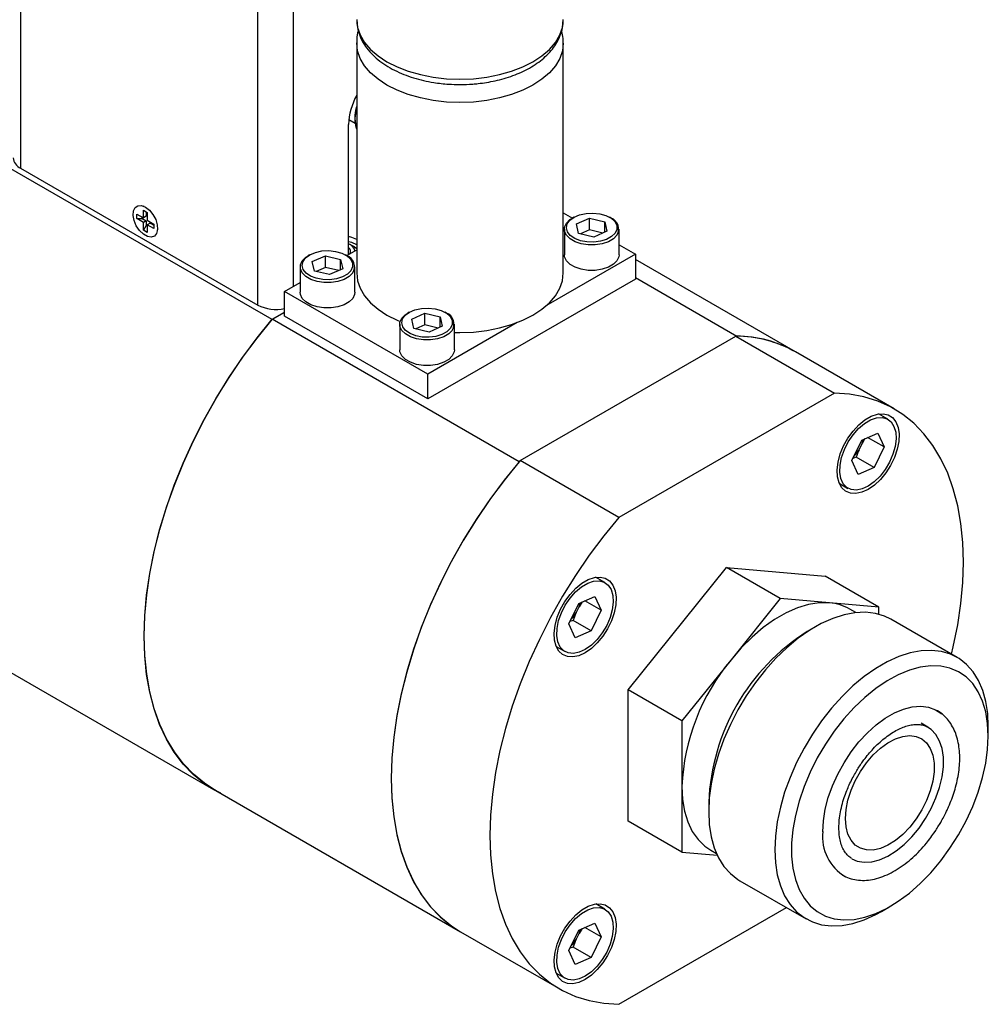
# Model space of a CAD drawing. Header units: inches. Extents: x 1.6 to 32.1, y 1.8 to 20.6.
# Tile 8 of 13: x 27.4 to 32.1, y 7.7 to 12.5. Entities that reach past the tile are written whole.
import ezdxf

# ---------------------------------------------------------------- set-up
doc = ezdxf.new("R2010")
doc.units = ezdxf.units.IN
doc.header["$LTSCALE"] = 2
doc.header["$MEASUREMENT"] = 0

msp = doc.modelspace()

# ---------------------------------------------------------------- linework, layer by layer
at = {"color": 8, "linetype": 'Continuous', "lineweight": 25}
for p, q in [((27.3547, 14.8111), (27.3547, 11.7842)), ((28.5256, 11.1082), (28.5256, 14.1353)), ((28.7024, 11.2007), (28.7024, 14.1353))]:
    msp.add_line(p, q, dxfattribs=at)
at = {"color": 7, "linetype": 'Continuous', "lineweight": 25}
for p, q in [((28.5962, 11.0364), (25.2556, 12.9649)), ((29.0142, 12.4029), (29.0142, 11.2669)), ((30.0342, 11.2669), (30.0342, 12.4029)), ((29.0068, 12.0045), (28.9754, 12.0226)), ((28.9743, 11.3576), (28.9743, 12.0001)), ((29.0141, 11.9784), (29.0142, 11.9781)), ((27.3547, 11.7842), (28.5256, 11.1082)), ((27.9612, 11.5762), (27.9803, 11.5651)), ((27.9612, 11.5382), (27.9612, 11.5762)), ((27.9653, 11.5948), (27.9622, 11.5961)), ((27.9283, 11.5572), (27.9612, 11.5382)), ((27.9283, 11.5351), (27.9283, 11.5572)), ((27.9283, 11.5351), (27.9547, 11.5362)), ((27.9612, 11.5161), (27.9283, 11.5351)), ((27.9547, 11.5362), (27.9547, 11.5419)), ((27.9547, 11.5362), (27.9753, 11.5243)), ((27.9753, 11.5464), (27.9612, 11.5382)), ((27.9753, 11.568), (27.9753, 11.5464)), ((27.9803, 11.5651), (27.9803, 11.5272)), ((27.9803, 11.5272), (28.0132, 11.5082)), ((30.0342, 11.5644), (30.08, 11.5379)), ((30.0863, 11.5416), (30.0793, 11.5375)), ((30.0995, 11.5086), (30.1641, 11.5372)), ((30.1641, 11.5372), (30.2393, 11.5192)), ((30.1641, 11.4796), (30.1641, 11.5372)), ((30.2702, 11.5375), (30.2631, 11.5416)), ((27.9753, 11.5243), (27.9612, 11.5161)), ((27.9612, 11.4782), (27.9612, 11.5161)), ((27.9753, 11.5005), (27.9612, 11.4782)), ((27.9803, 11.4672), (27.9612, 11.4782)), ((27.9753, 11.5243), (27.9753, 11.5005)), ((27.9803, 11.4977), (27.9753, 11.5005)), ((27.9944, 11.5133), (27.9803, 11.5051)), ((28.0132, 11.4861), (27.9803, 11.5051)), ((27.9803, 11.5051), (27.9803, 11.4672)), ((27.9944, 11.5133), (28.0132, 11.5025)), ((28.0132, 11.5082), (28.0132, 11.4861)), ((28.0309, 11.477), (28.0314, 11.4804)), ((30.0397, 11.4824), (30.0397, 11.3567)), ((30.1102, 11.462), (30.0995, 11.5086)), ((30.1641, 11.4796), (30.1193, 11.4598)), ((30.2301, 11.4638), (30.1641, 11.4796)), ((30.2393, 11.5192), (30.2499, 11.4726)), ((30.2393, 11.4679), (30.2393, 11.5192)), ((30.3097, 11.3567), (30.3097, 11.4824)), ((30.1854, 11.444), (30.1102, 11.462)), ((30.2499, 11.4726), (30.1854, 11.444)), ((28.9649, 11.3522), (29.0142, 11.3807)), ((29.0029, 11.3949), (28.9806, 11.4077)), ((29.0028, 11.3949), (29.0142, 11.3872)), ((30.3097, 11.4053), (30.3904, 11.3587)), ((28.7817, 11.3559), (28.7746, 11.3518)), ((28.7949, 11.3228), (28.8595, 11.3515)), ((28.8595, 11.3515), (28.9347, 11.3335)), ((28.8595, 11.2939), (28.8595, 11.3515)), ((28.9347, 11.3335), (28.9453, 11.2869)), ((28.9347, 11.2822), (28.9347, 11.3335)), ((28.9656, 11.3518), (28.9585, 11.3559)), ((30.3904, 11.3587), (29.9488, 11.1038)), ((30.3904, 11.3587), (30.3904, 11.2363)), ((31.1805, 10.877), (30.3904, 11.3331)), ((28.7351, 11.2967), (28.7351, 11.171)), ((28.8056, 11.2762), (28.7949, 11.3228)), ((28.8595, 11.2939), (28.8147, 11.2741)), ((28.9255, 11.2781), (28.8595, 11.2939)), ((28.9453, 11.2869), (28.8808, 11.2583)), ((29.0051, 11.171), (29.0051, 11.2967)), ((28.8808, 11.2583), (28.8056, 11.2762)), ((30.3904, 11.2363), (29.3651, 10.6444)), ((30.3904, 11.2434), (30.8912, 10.9543)), ((28.658, 11.175), (28.7351, 11.2196)), ((29.3651, 10.7668), (28.658, 11.175)), ((28.658, 11.0526), (28.658, 11.175)), ((28.658, 11.072), (28.5962, 11.0364)), ((28.597, 11.0377), (28.658, 11.0729)), ((29.3651, 10.6444), (28.658, 11.0526)), ((29.2732, 11.0722), (29.2661, 11.0681)), ((29.2863, 11.0391), (29.3509, 11.0678)), ((29.3509, 11.0678), (29.4261, 11.0498)), ((29.3509, 11.0102), (29.3509, 11.0678)), ((29.4261, 11.0498), (29.4368, 11.0032)), ((29.4261, 10.9985), (29.4261, 11.0498)), ((29.457, 11.0681), (29.45, 11.0722)), ((29.8163, 10.3338), (28.597, 11.0377)), ((29.2266, 11.013), (29.2266, 10.8873)), ((29.297, 10.9925), (29.2863, 11.0391)), ((29.3722, 10.9746), (29.297, 10.9925)), ((29.3509, 11.0102), (29.3062, 10.9904)), ((29.417, 10.9944), (29.3509, 11.0102)), ((29.8067, 11.0218), (29.3651, 10.7668)), ((29.4368, 11.0032), (29.3722, 10.9746)), ((29.4966, 10.8873), (29.4966, 11.013)), ((29.8218, 10.3401), (30.8858, 10.9544)), ((30.8858, 10.9544), (31.373, 10.6732)), ((31.6677, 10.5958), (31.1805, 10.877)), ((29.3651, 10.6444), (29.3651, 10.7668)), ((31.373, 10.6732), (30.3089, 10.0589)), ((24.9663, 10.644), (28.307, 8.7155)), ((31.6372, 10.5438), (31.5913, 10.5703)), ((31.5081, 10.4414), (31.5878, 10.4752)), ((31.5878, 10.4752), (31.6185, 10.4071)), ((31.4592, 10.3395), (31.5081, 10.4414)), ((31.4949, 10.3937), (31.5097, 10.4245)), ((31.5243, 10.4482), (31.5097, 10.4245)), ((31.6185, 10.4071), (31.5375, 10.4539)), ((31.6185, 10.4071), (31.5695, 10.3053)), ((30.3089, 10.0589), (29.8218, 10.3401)), ((31.4899, 10.2715), (31.4592, 10.3395)), ((31.4814, 10.3562), (31.4647, 10.351)), ((31.5695, 10.3053), (31.4814, 10.3562)), ((31.5695, 10.3053), (31.4899, 10.2715)), ((31.397, 10.2279), (31.4404, 10.2028)), ((30.3548, 9.2072), (30.841, 9.8119)), ((31.1061, 9.6589), (30.841, 9.8119)), ((30.841, 9.8119), (31.3271, 9.7685)), ((30.24, 9.7372), (30.1943, 9.7636)), ((31.5923, 9.6154), (31.3271, 9.7685)), ((30.0619, 9.5329), (30.1109, 9.6348)), ((30.1109, 9.6348), (30.1906, 9.6686)), ((30.1271, 9.6416), (30.1125, 9.6179)), ((30.2213, 9.6005), (30.1403, 9.6472)), ((30.1906, 9.6686), (30.2213, 9.6005)), ((31.1061, 9.6589), (30.8631, 9.3565)), ((31.3492, 9.6371), (31.1061, 9.6589)), ((31.5923, 9.6154), (31.3492, 9.6371)), ((30.0977, 9.5871), (30.1125, 9.6179)), ((30.2213, 9.6005), (30.1723, 9.4987)), ((31.4791, 9.5892), (31.4499, 9.606)), ((31.5923, 9.5812), (31.5923, 9.6154)), ((30.0926, 9.4649), (30.0619, 9.5329)), ((30.0841, 9.5496), (30.0674, 9.5444)), ((30.1723, 9.4987), (30.0841, 9.5496)), ((31.9789, 9.3678), (31.6525, 9.5562)), ((30.1723, 9.4987), (30.0926, 9.4649)), ((31.2796, 9.5192), (31.2386, 9.4955)), ((29.9991, 9.4217), (30.0432, 9.3962)), ((30.8631, 9.3565), (30.62, 9.0541)), ((30.62, 9.0541), (30.3548, 9.2072)), ((30.3548, 8.559), (30.3548, 9.2072)), ((30.62, 9.0541), (30.62, 8.73)), ((31.8346, 9.0231), (31.8014, 9.0423)), ((32.1333, 8.9791), (32.1333, 9.0264)), ((28.3077, 8.7168), (29.5271, 8.0129)), ((30.62, 8.73), (30.62, 8.4059)), ((30.7525, 8.6534), (30.7525, 8.606)), ((30.62, 8.4059), (30.3548, 8.559)), ((30.7624, 8.4152), (30.7917, 8.3984)), ((30.62, 8.4059), (30.7954, 8.3902)), ((30.9069, 8.2647), (31.2333, 8.0763)), ((30.24, 8.1237), (30.1949, 8.1498)), ((30.3089, 7.6543), (31.1366, 8.1321)), ((31.6061, 8.1132), (31.6471, 8.1369)), ((30.1109, 8.0213), (30.1906, 8.0551)), ((30.1271, 8.0281), (30.1125, 8.0044)), ((30.2213, 7.987), (30.1403, 8.0338)), ((30.1906, 8.0551), (30.2213, 7.987)), ((29.5271, 8.0129), (30.0143, 7.7317)), ((30.0619, 7.9194), (30.1109, 8.0213)), ((30.0977, 7.9736), (30.1125, 8.0044)), ((30.2213, 7.987), (30.1723, 7.8852)), ((30.0841, 7.9361), (30.0674, 7.9309)), ((30.1723, 7.8852), (30.0841, 7.9361)), ((30.0926, 7.8514), (30.0619, 7.9194)), ((30.1723, 7.8852), (30.0926, 7.8514)), ((29.9988, 7.8083), (30.0432, 7.7827))]:
    msp.add_line(p, q, dxfattribs=at)
at = {"color": 8, "linetype": 'Continuous', "lineweight": 25, "flags": 128}
for points in [[(29.0142, 12.5182), (29.0186, 12.4798), (29.0316, 12.442), (29.053, 12.4056), (29.0825, 12.371), (29.1196, 12.339), (29.1636, 12.3101), (29.2137, 12.2847), (29.2692, 12.2633), (29.329, 12.2462), (29.3922, 12.2338), (29.4576, 12.2263), (29.5242, 12.2238), (29.5908, 12.2263), (29.6562, 12.2338), (29.7194, 12.2462), (29.7792, 12.2633), (29.8347, 12.2847), (29.8848, 12.3101), (29.9288, 12.339), (29.9659, 12.371), (29.9954, 12.4056), (30.0168, 12.442), (30.0298, 12.4798), (30.0342, 12.5182)], [(30.0342, 12.4021), (30.0298, 12.3645), (30.0168, 12.3267), (29.9954, 12.2902), (29.9659, 12.2557), (29.9288, 12.2237), (29.8848, 12.1947), (29.8347, 12.1693), (29.7792, 12.1479), (29.7194, 12.1309), (29.6562, 12.1185), (29.5908, 12.111), (29.5242, 12.1085), (29.4576, 12.111), (29.3922, 12.1185), (29.329, 12.1309), (29.2692, 12.1479), (29.2137, 12.1693), (29.1636, 12.1947), (29.1196, 12.2237), (29.0825, 12.2557), (29.053, 12.2902), (29.0316, 12.3267), (29.0186, 12.3645), (29.0142, 12.4029), (29.0142, 12.4033)]]:
    msp.add_lwpolyline(points, dxfattribs=at)
at = {"color": 7, "linetype": 'Continuous', "lineweight": 25, "flags": 128}
for points in [[(27.9707, 11.5919), (27.9905, 11.5767), (28.0081, 11.5555), (28.0216, 11.5307), (28.0297, 11.5049), (28.0313, 11.4809), (28.0264, 11.4613), (28.0155, 11.4483), (27.9997, 11.4432), (27.9807, 11.4466), (27.9607, 11.4582), (27.9418, 11.4766), (27.926, 11.4999), (27.915, 11.5256), (27.9101, 11.5508), (27.9118, 11.5729), (27.9198, 11.5895), (27.9334, 11.5986), (27.951, 11.5995), (27.9707, 11.5919)], [(30.2995, 11.4526), (30.2819, 11.435), (30.257, 11.4206), (30.2264, 11.4104), (30.1924, 11.4052), (30.1572, 11.4052), (30.1231, 11.4104), (30.0926, 11.4206), (30.0677, 11.435), (30.05, 11.4526), (30.0409, 11.4722), (30.0409, 11.4926), (30.05, 11.5122), (30.0676, 11.5299), (30.0793, 11.5375)], [(30.2902, 11.463), (30.2731, 11.446), (30.2486, 11.4324), (30.2186, 11.423), (30.1854, 11.4187), (30.1514, 11.4197), (30.1192, 11.426), (30.091, 11.437), (30.0691, 11.452), (30.055, 11.4699), (30.0497, 11.4893), (30.0538, 11.5089), (30.0668, 11.527), (30.0878, 11.5425), (30.1153, 11.5541), (30.1472, 11.561), (30.1811, 11.5627), (30.2145, 11.559), (30.245, 11.5503), (30.2703, 11.5371), (30.2885, 11.5205), (30.2982, 11.5017), (30.2988, 11.482), (30.2902, 11.463)], [(29.0142, 11.4316), (28.9896, 11.4421), (28.9743, 11.4465)], [(29.0142, 11.4059), (28.9896, 11.4163), (28.9743, 11.4207)], [(28.9949, 11.2669), (28.9772, 11.2493), (28.9523, 11.2349), (28.9218, 11.2247), (28.8878, 11.2194), (28.8525, 11.2194), (28.8185, 11.2247), (28.788, 11.2349), (28.763, 11.2492), (28.7454, 11.2669), (28.7363, 11.2865), (28.7363, 11.3068), (28.7454, 11.3265), (28.763, 11.3441), (28.7746, 11.3518)], [(28.9856, 11.2773), (28.9684, 11.2603), (28.944, 11.2467), (28.914, 11.2373), (28.8808, 11.233), (28.8468, 11.234), (28.8146, 11.2402), (28.7864, 11.2513), (28.7645, 11.2663), (28.7504, 11.2842), (28.7451, 11.3036), (28.7492, 11.3231), (28.7622, 11.3413), (28.7832, 11.3567), (28.8107, 11.3684), (28.8425, 11.3753), (28.8765, 11.3769), (28.9099, 11.3733), (28.9404, 11.3645), (28.9657, 11.3514), (28.9839, 11.3348), (28.9936, 11.3159), (28.9942, 11.2963), (28.9856, 11.2773)], [(30.2995, 11.3269), (30.2819, 11.3093), (30.257, 11.2949), (30.2264, 11.2847), (30.1924, 11.2794), (30.1572, 11.2794), (30.1231, 11.2847), (30.0926, 11.2948), (30.0677, 11.3092), (30.05, 11.3268), (30.0409, 11.3465), (30.0397, 11.3567)], [(30.3097, 11.3567), (30.3086, 11.3465), (30.2995, 11.3269)], [(29.0142, 11.2669), (29.0186, 11.2285), (29.0316, 11.1907), (29.053, 11.1542), (29.0825, 11.1197), (29.1196, 11.0877), (29.1636, 11.0587), (29.2137, 11.0333), (29.2287, 11.0269)], [(29.4966, 10.9729), (29.5242, 10.9725), (29.5908, 10.975), (29.6562, 10.9825), (29.7194, 10.9949), (29.7792, 11.0119), (29.8347, 11.0333), (29.8848, 11.0587), (29.9288, 11.0877), (29.9659, 11.1197), (29.9954, 11.1542), (30.0168, 11.1907), (30.0298, 11.2285), (30.0342, 11.2669)], [(28.9949, 11.1412), (28.9772, 11.1235), (28.9523, 11.1091), (28.9218, 11.099), (28.8878, 11.0937), (28.8525, 11.0937), (28.8185, 11.0989), (28.788, 11.1091), (28.763, 11.1235), (28.7454, 11.1411), (28.7363, 11.1608), (28.7351, 11.171)], [(29.0051, 11.171), (29.004, 11.1608), (28.9949, 11.1412)], [(29.4771, 10.9936), (29.4599, 10.9766), (29.4354, 10.963), (29.4055, 10.9536), (29.3723, 10.9493), (29.3383, 10.9503), (29.306, 10.9565), (29.2778, 10.9676), (29.2559, 10.9826), (29.2418, 11.0005), (29.2366, 11.0199), (29.2406, 11.0394), (29.2536, 11.0576), (29.2747, 11.073), (29.3021, 11.0846), (29.334, 11.0916), (29.3679, 11.0932), (29.4013, 11.0896), (29.4318, 11.0808), (29.4571, 11.0677), (29.4753, 11.0511), (29.4851, 11.0322), (29.4857, 11.0126), (29.4771, 10.9936)], [(29.4863, 10.9832), (29.4687, 10.9656), (29.4438, 10.9512), (29.4133, 10.941), (29.3792, 10.9357), (29.344, 10.9357), (29.3099, 10.941), (29.2794, 10.9512), (29.2545, 10.9655), (29.2369, 10.9832), (29.2277, 11.0028), (29.2277, 11.0231), (29.2368, 11.0428), (29.2544, 11.0604), (29.2661, 11.0681)], [(28.3431, 8.6964), (28.3205, 8.708), (28.2615, 8.7449), (28.2071, 8.7892), (28.1576, 8.8407), (28.1133, 8.8992), (28.0745, 8.9643), (28.0412, 9.0357), (28.0138, 9.113), (27.9923, 9.1958), (27.9769, 9.2836), (27.9676, 9.3761), (27.9645, 9.4726), (27.9676, 9.5727), (27.9769, 9.6758), (27.9923, 9.7815), (28.0138, 9.8891), (28.0412, 9.9981), (28.0745, 10.1079), (28.1133, 10.2178), (28.1576, 10.3274), (28.2071, 10.4361), (28.2615, 10.5432), (28.3205, 10.6482), (28.3838, 10.7506), (28.4511, 10.8498), (28.5221, 10.9452), (28.5962, 11.0364)], [(28.3077, 8.7168), (28.2622, 8.7462), (28.2078, 8.7905), (28.1584, 8.842), (28.1141, 8.9005), (28.0752, 8.9656), (28.042, 9.037), (28.0145, 9.1143), (27.993, 9.1971), (27.9776, 9.2849), (27.9683, 9.3774), (27.9652, 9.4739), (27.9683, 9.574), (27.9776, 9.6771), (27.993, 9.7828), (28.0145, 9.8904), (28.042, 9.9994), (28.0752, 10.1092), (28.1141, 10.2191), (28.1584, 10.3288), (28.2078, 10.4374), (28.2622, 10.5445), (28.3212, 10.6495), (28.3846, 10.7519), (28.4519, 10.8511), (28.5228, 10.9465), (28.597, 11.0377)], [(29.4863, 10.8575), (29.4687, 10.8398), (29.4438, 10.8254), (29.4133, 10.8153), (29.3792, 10.81), (29.344, 10.81), (29.3099, 10.8152), (29.2794, 10.8254), (29.2545, 10.8398), (29.2369, 10.8574), (29.2277, 10.8771), (29.2266, 10.8873)], [(29.4966, 10.8873), (29.4954, 10.8771), (29.4863, 10.8575)], [(31.9518, 9.3834), (31.9604, 9.4201), (31.9821, 9.5283), (31.9977, 9.6344), (32.0071, 9.7381), (32.0102, 9.8387), (32.0071, 9.9357), (31.9977, 10.0285), (31.9821, 10.1167), (31.9604, 10.1998), (31.9327, 10.2773), (31.8992, 10.3489), (31.8599, 10.4141), (31.8152, 10.4726), (31.7653, 10.5241), (31.7105, 10.5683), (31.651, 10.605), (31.5871, 10.634), (31.5192, 10.6551), (31.4477, 10.6681), (31.373, 10.6732)], [(31.5398, 10.1973), (31.509, 10.1831), (31.4794, 10.1768), (31.4523, 10.1785), (31.4288, 10.1882), (31.4098, 10.2056), (31.3962, 10.2298), (31.3884, 10.26), (31.3869, 10.2948), (31.3916, 10.3329), (31.4023, 10.3726), (31.4187, 10.4124), (31.4401, 10.4507), (31.4655, 10.4858), (31.4939, 10.5163), (31.5243, 10.5411), (31.5553, 10.559), (31.5856, 10.5693), (31.6141, 10.5716), (31.6395, 10.5658), (31.6609, 10.5522), (31.6773, 10.5313), (31.688, 10.504), (31.6927, 10.4713), (31.6911, 10.4347), (31.6834, 10.3956), (31.6697, 10.3556), (31.6508, 10.3164), (31.6273, 10.2795), (31.6002, 10.2465), (31.5706, 10.2187), (31.5398, 10.1973)], [(31.6675, 10.509), (31.6759, 10.4805), (31.6779, 10.4469), (31.6734, 10.41), (31.6626, 10.3713), (31.646, 10.3327), (31.6245, 10.296), (31.5989, 10.263), (31.5705, 10.2351), (31.5406, 10.2136), (31.5106, 10.1996), (31.482, 10.1938), (31.456, 10.1963), (31.4339, 10.2071), (31.4167, 10.2257), (31.4052, 10.2512), (31.3999, 10.2824), (31.4012, 10.3179), (31.4089, 10.3559), (31.4226, 10.3948), (31.4418, 10.4326), (31.4656, 10.4677), (31.4927, 10.4984), (31.522, 10.5232), (31.5521, 10.541), (31.5816, 10.551), (31.6091, 10.5526), (31.6333, 10.5459), (31.653, 10.5311), (31.6675, 10.509)], [(29.8218, 10.3401), (29.747, 10.2488), (29.6755, 10.1532), (29.6076, 10.0538), (29.5438, 9.9511), (29.4843, 9.8457), (29.4294, 9.7381), (29.3795, 9.629), (29.3348, 9.5189), (29.2956, 9.4084), (29.2621, 9.2981), (29.2344, 9.1886), (29.2127, 9.0804), (29.1971, 8.9742), (29.1877, 8.8706), (29.1846, 8.77), (29.1877, 8.673), (29.1971, 8.5802), (29.2127, 8.492), (29.2344, 8.4089), (29.2621, 8.3313), (29.2956, 8.2598), (29.3348, 8.1946), (29.3795, 8.136), (29.4294, 8.0845), (29.4843, 8.0403), (29.5271, 8.0129)], [(29.8163, 10.3338), (29.7422, 10.2426), (29.6712, 10.1472), (29.6039, 10.048), (29.5406, 9.9456), (29.4816, 9.8406), (29.4272, 9.7335), (29.3777, 9.6248), (29.3334, 9.5152), (29.2946, 9.4053), (29.2613, 9.2955), (29.2339, 9.1865), (29.2124, 9.0789), (29.197, 8.9732), (29.1877, 8.8701), (29.1846, 8.77), (29.1877, 8.6735), (29.197, 8.581), (29.2124, 8.4932), (29.2339, 8.4104), (29.2613, 8.3331), (29.2946, 8.2617), (29.3334, 8.1966), (29.3777, 8.1381), (29.4272, 8.0866), (29.4816, 8.0423), (29.5271, 8.0129)], [(30.3089, 10.0589), (30.2342, 9.9676), (30.1627, 9.8719), (30.0948, 9.7725), (30.031, 9.6698), (29.9714, 9.5644), (29.9166, 9.4569), (29.8667, 9.3478), (29.822, 9.2377), (29.7828, 9.1271), (29.7492, 9.0168), (29.7215, 8.9073), (29.6998, 8.7992), (29.6843, 8.693), (29.6749, 8.5893), (29.6717, 8.4887), (29.6749, 8.3918), (29.6843, 8.2989), (29.6998, 8.2107), (29.7215, 8.1276), (29.7492, 8.0501), (29.7828, 7.9785), (29.822, 7.9133), (29.8667, 7.8548), (29.9166, 7.8033), (29.9714, 7.7591), (30.031, 7.7224), (30.0948, 7.6934), (30.1627, 7.6724), (30.2342, 7.6593), (30.3089, 7.6543)], [(30.1421, 9.3905), (30.1113, 9.3763), (30.0818, 9.3699), (30.0547, 9.3717), (30.0312, 9.3814), (30.0122, 9.3987), (29.9986, 9.423), (29.9908, 9.4531), (29.9892, 9.4879), (29.9939, 9.526), (30.0047, 9.5658), (30.0211, 9.6056), (30.0424, 9.6438), (30.0678, 9.679), (30.0963, 9.7095), (30.1267, 9.7342), (30.1576, 9.7521), (30.188, 9.7624), (30.2165, 9.7648), (30.2419, 9.759), (30.2632, 9.7454), (30.2796, 9.7245), (30.2904, 9.6972), (30.2951, 9.6645), (30.2935, 9.6279), (30.2857, 9.5887), (30.2721, 9.5488), (30.2531, 9.5095), (30.2296, 9.4726), (30.2025, 9.4396), (30.173, 9.4119), (30.1421, 9.3905)], [(30.2702, 9.7024), (30.2787, 9.6738), (30.2807, 9.6403), (30.2762, 9.6034), (30.2654, 9.5647), (30.2488, 9.5261), (30.2272, 9.4894), (30.2016, 9.4564), (30.1732, 9.4285), (30.1433, 9.407), (30.1134, 9.393), (30.0847, 9.3872), (30.0588, 9.3897), (30.0366, 9.4005), (30.0194, 9.4191), (30.0079, 9.4446), (30.0027, 9.4758), (30.004, 9.5113), (30.0116, 9.5493), (30.0254, 9.5882), (30.0446, 9.626), (30.0683, 9.6611), (30.0955, 9.6918), (30.1248, 9.7166), (30.1549, 9.7344), (30.1844, 9.7444), (30.2118, 9.746), (30.236, 9.7393), (30.2558, 9.7245), (30.2702, 9.7024)], [(31.3492, 9.6371), (31.2987, 9.6373), (31.2456, 9.6289), (31.1905, 9.6122), (31.1344, 9.5874), (31.0779, 9.5547), (31.0217, 9.5148), (30.9667, 9.4679), (30.9136, 9.4149), (30.8631, 9.3565)], [(31.6525, 9.5562), (31.6211, 9.5715), (31.5756, 9.5852), (31.5267, 9.5909), (31.4749, 9.5887), (31.4208, 9.5785), (31.365, 9.5605), (31.3083, 9.5349), (31.2512, 9.5019), (31.1944, 9.462), (31.1387, 9.4157), (31.0846, 9.3634), (31.0328, 9.3058), (30.9838, 9.2436), (30.9384, 9.1774), (30.8969, 9.1082), (30.86, 9.0366), (30.8279, 8.9635), (30.8012, 8.8898), (30.7801, 8.8164), (30.7648, 8.744), (30.7556, 8.6737), (30.7525, 8.606)], [(32.1333, 9.0264), (32.1302, 9.0905), (32.121, 9.1502), (32.1057, 9.2049), (32.0846, 9.2539), (32.0578, 9.2967), (32.0258, 9.3328), (31.9888, 9.3617), (31.9474, 9.3831), (31.9019, 9.3968), (31.853, 9.4025), (31.8012, 9.4003), (31.7471, 9.3901), (31.6914, 9.3721), (31.6346, 9.3465), (31.5775, 9.3135), (31.5208, 9.2736), (31.465, 9.2273), (31.4109, 9.175), (31.3591, 9.1174), (31.3102, 9.0552), (31.2647, 8.989), (31.2233, 8.9198), (31.1863, 8.8482), (31.1543, 8.7751), (31.1275, 8.7014), (31.1064, 8.628), (31.0911, 8.5557), (31.0819, 8.4853), (31.0788, 8.4177), (31.0819, 8.3536), (31.0911, 8.2939), (31.1064, 8.2392), (31.1275, 8.1901), (31.1543, 8.1473), (31.1863, 8.1113), (31.2233, 8.0824), (31.2647, 8.0609), (31.3102, 8.0473), (31.3591, 8.0415), (31.4109, 8.0438), (31.465, 8.0539), (31.5208, 8.072), (31.5775, 8.0976), (31.6061, 8.1132)], [(32.1333, 8.9791), (32.1301, 9.0412), (32.1207, 9.0989), (32.105, 9.1514), (32.0834, 9.198), (32.0561, 9.2381), (32.0235, 9.2711), (31.9859, 9.2967), (31.944, 9.3144), (31.8982, 9.3242), (31.8491, 9.3257), (31.7973, 9.3191), (31.7436, 9.3044), (31.6887, 9.2818), (31.6332, 9.2516), (31.5779, 9.2142), (31.5235, 9.1701), (31.4707, 9.1198), (31.4202, 9.064), (31.3726, 9.0034), (31.3286, 8.9389), (31.2888, 8.8712), (31.2537, 8.8013), (31.2237, 8.73), (31.1992, 8.6584), (31.1805, 8.5872), (31.1679, 8.5175), (31.1616, 8.4502), (31.1616, 8.3861), (31.1679, 8.326), (31.1805, 8.2708), (31.1992, 8.2212), (31.2237, 8.1778), (31.2537, 8.1412), (31.2888, 8.1119), (31.3286, 8.0902), (31.3726, 8.0764), (31.4202, 8.0708), (31.4707, 8.0733), (31.5235, 8.084), (31.5779, 8.1026), (31.6332, 8.1291), (31.6887, 8.1629), (31.7436, 8.2038), (31.7973, 8.2511), (31.8491, 8.3042), (31.8982, 8.3625), (31.944, 8.4251), (31.9859, 8.4913), (32.0235, 8.5602), (32.0561, 8.6309), (32.0834, 8.7025), (32.105, 8.7741), (32.1207, 8.8446), (32.1301, 8.9132), (32.1333, 8.9791)], [(31.3156, 8.507), (31.3187, 8.5609), (31.3279, 8.6174), (31.3431, 8.6753), (31.3639, 8.7337), (31.39, 8.7915), (31.4208, 8.8475), (31.4559, 8.9007), (31.4946, 8.9502), (31.5361, 8.9949), (31.5796, 9.0342), (31.6244, 9.0672), (31.6697, 9.0933), (31.7145, 9.112), (31.7581, 9.1231), (31.7996, 9.1262), (31.8382, 9.1214), (31.8733, 9.1087), (31.9041, 9.0884)], [(31.4596, 8.3736), (31.4863, 8.362), (31.5204, 8.3562), (31.5574, 8.3584), (31.5966, 8.3686), (31.6369, 8.3865), (31.6775, 8.4117), (31.7173, 8.4437), (31.7555, 8.4816), (31.7912, 8.5246), (31.8235, 8.5716), (31.8516, 8.6216), (31.875, 8.6735), (31.893, 8.7259), (31.9053, 8.7776), (31.9115, 8.8276), (31.9115, 8.8744), (31.9053, 8.9172), (31.893, 8.9548), (31.875, 8.9864), (31.8516, 9.0113), (31.8284, 9.0264)], [(31.4279, 8.5718), (31.431, 8.6164), (31.4404, 8.6634), (31.4557, 8.7113), (31.4765, 8.7589), (31.5022, 8.8048), (31.5321, 8.8476), (31.5653, 8.8861), (31.6009, 8.9191), (31.6378, 8.9459), (31.6749, 8.9655), (31.7113, 8.9775), (31.7458, 8.9814), (31.7774, 8.9771), (31.8053, 8.9649), (31.8287, 8.945), (31.8468, 8.9179), (31.8592, 8.8846), (31.8655, 8.8459), (31.8655, 8.803), (31.8592, 8.757), (31.8468, 8.7094), (31.8287, 8.6615), (31.8053, 8.6146), (31.7774, 8.5701), (31.7458, 8.5293), (31.7113, 8.4934), (31.6749, 8.4634), (31.6378, 8.4401), (31.6009, 8.4243), (31.5653, 8.4163), (31.5321, 8.4165), (31.5022, 8.4247), (31.4765, 8.4409), (31.4557, 8.4644), (31.4404, 8.4947), (31.431, 8.5309), (31.4279, 8.5718)], [(30.62, 8.73), (30.6233, 8.6667), (30.6331, 8.6081), (30.6493, 8.5549), (30.6717, 8.5079), (30.7, 8.4677), (30.7337, 8.4348), (30.7624, 8.4152)], [(30.7525, 8.606), (30.7556, 8.542), (30.7648, 8.4823), (30.7801, 8.4276), (30.8012, 8.3785), (30.8279, 8.3357), (30.86, 8.2997), (30.8969, 8.2707), (30.9069, 8.2647)], [(30.1421, 7.7765), (30.1113, 7.7623), (30.0818, 7.756), (30.0547, 7.7577), (30.0312, 7.7674), (30.0122, 7.7848), (29.9986, 7.809), (29.9908, 7.8392), (29.9892, 7.874), (29.9939, 7.9121), (30.0047, 7.9518), (30.0211, 7.9917), (30.0424, 8.0299), (30.0678, 8.065), (30.0963, 8.0956), (30.1267, 8.1203), (30.1576, 8.1382), (30.188, 8.1485), (30.2165, 8.1508), (30.2419, 8.1451), (30.2632, 8.1314), (30.2796, 8.1105), (30.2904, 8.0832), (30.2951, 8.0506), (30.2935, 8.0139), (30.2857, 7.9748), (30.2721, 7.9348), (30.2531, 7.8956), (30.2296, 7.8587), (30.2025, 7.8257), (30.173, 7.7979), (30.1421, 7.7765)], [(30.2702, 8.0889), (30.2787, 8.0604), (30.2807, 8.0268), (30.2762, 7.9899), (30.2654, 7.9512), (30.2488, 7.9126), (30.2272, 7.8759), (30.2016, 7.8429), (30.1732, 7.815), (30.1433, 7.7935), (30.1134, 7.7795), (30.0847, 7.7737), (30.0588, 7.7762), (30.0366, 7.7871), (30.0194, 7.8056), (30.0079, 7.8311), (30.0027, 7.8623), (30.004, 7.8978), (30.0116, 7.9358), (30.0254, 7.9747), (30.0446, 8.0125), (30.0683, 8.0476), (30.0955, 8.0783), (30.1248, 8.1031), (30.1549, 8.1209), (30.1844, 8.1309), (30.2118, 8.1325), (30.236, 8.1258), (30.2558, 8.111), (30.2702, 8.0889)]]:
    msp.add_lwpolyline(points, dxfattribs=at)
at = {"color": 7, "linetype": 'Continuous', "lineweight": 25}
for centre, radius, start, end in [((29.2967, 11.989), 0.3226, 151.134, 178.0389), ((27.3806, 11.8415), 0.0629, 185.6948, 245.6253), ((30.2497, 11.483), 0.0583, 328.6076, 69.4381), ((28.9584, 11.3659), 0.0478, 11.6211, 70.6255), ((28.9591, 11.3733), 0.0243, 329.5456, 51.3393), ((28.9451, 11.2973), 0.0583, 328.6076, 69.4381), ((28.6143, 11.28), 0.1933, 242.701, 283.0649), ((29.4366, 11.0136), 0.0583, 328.6076, 69.4381), ((30.8863, 10.3568), 0.5976, 60.5161, 90.0507), ((30.8879, 10.3621), 0.5922, 60.394, 89.6798), ((31.3736, 10.4738), 0.1448, 340.0881, 348.2838), ((31.357, 10.4773), 0.1613, 314.5819, 328.7827), ((29.9763, 9.6672), 0.1448, 340.0881, 348.2838), ((31.3302, 9.3971), 0.2408, 60.2094, 85.4777), ((29.9597, 9.6707), 0.1613, 314.5819, 328.7827), ((31.8021, 8.6089), 1.0506, 122.4344, 177.571), ((31.6688, 8.6835), 1.0498, 140.1284, 177.4602), ((31.5436, 8.4826), 0.2293, 173.8864, 239.4876), ((29.9763, 8.0537), 0.1448, 340.0881, 348.2838), ((29.9597, 8.0572), 0.1613, 314.5819, 328.7827)]:
    msp.add_arc(centre, radius, start, end, dxfattribs=at)
at = {"color": 8, "linetype": 'Continuous', "lineweight": 25}
msp.add_arc((29.1673, 12.029), 0.1614, 161.5978, 198.2973, dxfattribs=at)
at = {"color": 7, "linetype": 'Continuous', "lineweight": 25}
for points, knots in [([(29.0151, 12.517), (29.0149, 12.5112), (29.0143, 12.4914), (29.0216, 12.4589), (29.0361, 12.4204), (29.0575, 12.3846), (29.0851, 12.3509), (29.1186, 12.32), (29.1572, 12.2922), (29.2, 12.2678), (29.2461, 12.2471), (29.2944, 12.2301), (29.3439, 12.2169), (29.3898, 12.2079), (29.4315, 12.2023), (29.4747, 12.1983), (29.5057, 12.1977), (29.5242, 12.1974)], [0, 0, 0, 0, 0.031546, 0.107591, 0.179063, 0.251991, 0.32619, 0.401044, 0.475872, 0.550115, 0.62333, 0.695025, 0.76392, 0.83168, 0.880482, 0.928579, 1, 1, 1, 1]), ([(29.5242, 12.1974), (29.5455, 12.1978), (29.5756, 12.1985), (29.6194, 12.2026), (29.6564, 12.2076), (29.6993, 12.2159), (29.7427, 12.2269), (29.7861, 12.2411), (29.8281, 12.2583), (29.868, 12.2785), (29.9051, 12.3017), (29.9388, 12.3278), (29.9683, 12.3567), (29.9933, 12.3882), (30.0131, 12.4223), (30.0267, 12.4588), (30.0339, 12.4913), (30.0334, 12.5115), (30.0333, 12.5187)], [0, 0, 0, 0, 0.082006, 0.115402, 0.170592, 0.227536, 0.288265, 0.351236, 0.415871, 0.481736, 0.548554, 0.616118, 0.684203, 0.752643, 0.821354, 0.890493, 0.960625, 1, 1, 1, 1]), ([(29.0221, 12.4618), (29.0221, 12.4617), (29.0174, 12.449), (29.0145, 12.4291), (29.015, 12.4095), (29.0151, 12.4033)], [0, 0, 0, 0, 0.006014, 0.682852, 1, 1, 1, 1]), ([(30.0333, 12.4019), (30.0335, 12.4096), (30.0341, 12.4294), (30.0291, 12.4487), (30.0261, 12.4606)], [0, 0, 0, 0, 0.38673, 1, 1, 1, 1]), ([(29.0142, 12.0896), (29.0128, 12.0853), (29.0091, 12.073), (29.0057, 12.0525), (29.004, 12.0283), (29.0064, 12.0045), (29.0097, 11.9877), (29.0137, 11.98), (29.0141, 11.9791)], [0, 0, 0, 0, 0.110968, 0.311608, 0.52466, 0.745195, 0.971058, 1, 1, 1, 1]), ([(31.8986, 8.5531), (31.9085, 8.5711), (31.9224, 8.5964), (31.9398, 8.6349), (31.9532, 8.668), (31.9666, 8.7075), (31.9778, 8.7486), (31.9862, 8.791), (31.9914, 8.8336), (31.9929, 8.8756), (31.9905, 8.9165), (31.9839, 8.9556), (31.973, 8.9924), (31.9576, 9.0263), (31.9376, 9.057), (31.9123, 9.0829), (31.8931, 9.0989), (31.8817, 9.1041), (31.8814, 9.1042)], [0, 0, 0, 0, 0.085408, 0.120116, 0.177455, 0.236559, 0.299533, 0.364763, 0.431646, 0.499733, 0.568755, 0.638521, 0.708872, 0.77974, 0.851197, 0.923642, 0.997988, 1, 1, 1, 1]), ([(31.4599, 8.3743), (31.4549, 8.3772), (31.4433, 8.3839), (31.4285, 8.4007), (31.4149, 8.4232), (31.4047, 8.4503), (31.398, 8.4815), (31.3951, 8.5164), (31.3961, 8.5543), (31.401, 8.5943), (31.4096, 8.6348), (31.4209, 8.6737), (31.4335, 8.708), (31.4469, 8.7395), (31.4609, 8.7684), (31.4803, 8.8038), (31.4998, 8.8345), (31.5217, 8.8652), (31.5413, 8.8902), (31.5657, 8.9177), (31.592, 8.9439), (31.6199, 8.968), (31.6486, 8.9892), (31.6776, 9.0068), (31.7061, 9.0206), (31.7337, 9.0303), (31.7598, 9.0358), (31.7844, 9.0373), (31.8072, 9.0343), (31.8236, 9.0297), (31.8316, 9.0242), (31.8336, 9.0229)], [0, 0, 0, 0, 0.033342, 0.077811, 0.119116, 0.159073, 0.198501, 0.237705, 0.276729, 0.315468, 0.353458, 0.389382, 0.421349, 0.446307, 0.475034, 0.500621, 0.545885, 0.564268, 0.594572, 0.625707, 0.658725, 0.692719, 0.727321, 0.762272, 0.797451, 0.832882, 0.868743, 0.905497, 0.944081, 0.986226, 1, 1, 1, 1]), ([(31.4128, 8.2925), (31.4239, 8.2868), (31.446, 8.2756), (31.4829, 8.2674), (31.5214, 8.2654), (31.5616, 8.27), (31.6025, 8.281), (31.6435, 8.298), (31.6839, 8.3204), (31.7231, 8.3476), (31.7602, 8.3786), (31.7952, 8.4128), (31.8248, 8.4463), (31.8496, 8.4781), (31.8739, 8.5122), (31.8893, 8.5378), (31.8986, 8.5531)], [0, 0, 0, 0, 0.075775, 0.150106, 0.225638, 0.302307, 0.379554, 0.456729, 0.533322, 0.608882, 0.682921, 0.754127, 0.824563, 0.875378, 0.925104, 1, 1, 1, 1])]:
    msp.add_open_spline(points, degree=3, knots=knots, dxfattribs=at)
for points in [[(31.4949, 10.3937), (31.4898, 10.3815), (31.4853, 10.3689), (31.4814, 10.3562)], [(30.0977, 9.5871), (30.0925, 9.5748), (30.0881, 9.5623), (30.0841, 9.5496)], [(30.0977, 7.9736), (30.0925, 7.9614), (30.0881, 7.9488), (30.0841, 7.9361)]]:
    msp.add_open_spline(points, degree=3, dxfattribs=at)

doc.saveas('drawing.dxf')
